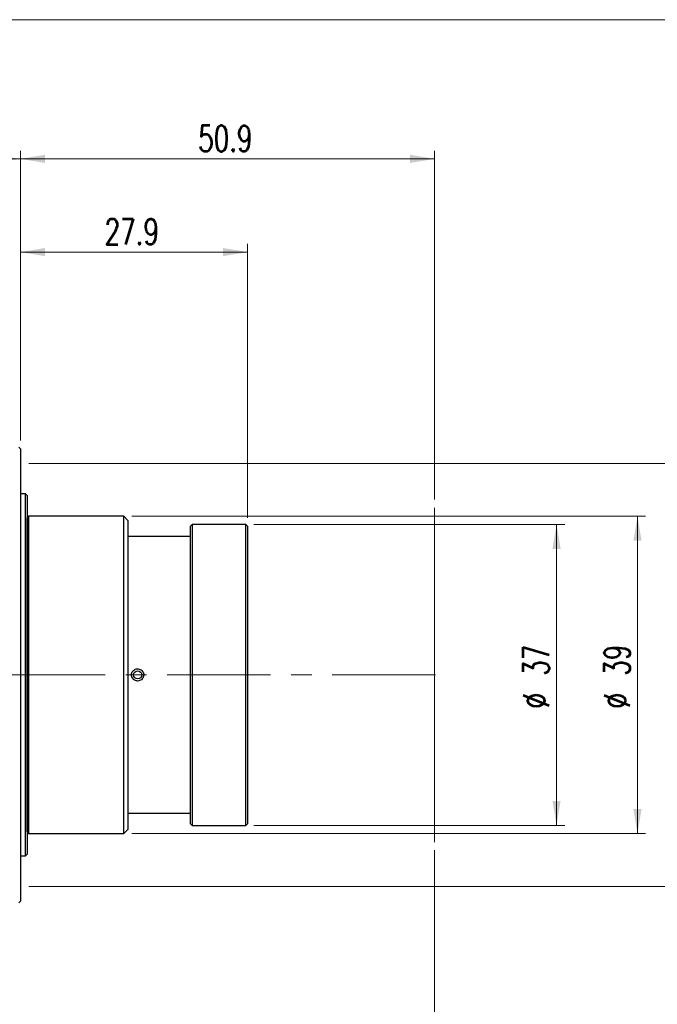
# Model space of a CAD drawing. Header units: millimetres. Extents: x 10 to 288, y 4 to 198.
# Tile 11 of 12: x 143 to 221, y 73 to 194. Entities that reach past the tile are written whole.
import ezdxf

# ---------------------------------------------------------------- set-up
doc = ezdxf.new("R2010")
doc.units = ezdxf.units.MM
doc.linetypes.add('CENTERX2', pattern=[20.32, 12.7, -2.54, 2.54, -2.54])
doc.styles.add('SLDTEXTSTYLE0', font='TXT', dxfattribs={"width": 0.7, "bigfont": 'bigfont'})
doc.styles.get("Standard").update_dxf_attribs({"font": 'txt', "bigfont": 'bigfont'})
doc.dimstyles.new('SLDDIMSTYLE0', dxfattribs={"dimtxt": 3.638021, "dimasz": 3, "dimexe": 0, "dimexo": 0.0625, "dimgap": 0.909505, "dimtad": 3, "dimrnd": 1e-09, "dimzin": 12, "dimdsep": 46, "dimtxsty": 'SLDTEXTSTYLE0', "dimsah": 1, "dimcen": 0.09, "dimadec": 0, "dimazin": 3, "dimtfac": 1, "dimtdec": 3, "dimtofl": 0, "dimtmove": 0, "dimatfit": 3, "dimfxl": 1, "dimfrac": 2, "dimtolj": 1, "dimtzin": 12, "dimarcsym": 0})
doc.dimstyles.new('SLDDIMSTYLE1', dxfattribs={"dimtxt": 3.638021, "dimasz": 3, "dimexe": 0, "dimexo": 0.0625, "dimgap": 0.909505, "dimtad": 3, "dimrnd": 1e-09, "dimzin": 12, "dimdsep": 46, "dimtxsty": 'SLDTEXTSTYLE0', "dimblk2": 'NONE', "dimsah": 1, "dimcen": 0.09, "dimse1": 1, "dimadec": 0, "dimazin": 3, "dimtfac": 1, "dimtdec": 3, "dimtofl": 0, "dimtmove": 0, "dimatfit": 3, "dimfxl": 1, "dimfrac": 2, "dimtolj": 1, "dimtzin": 12, "dimarcsym": 0})
doc.dimstyles.new('SLDDIMSTYLE2', dxfattribs={"dimtxt": 0.18, "dimasz": 1, "dimexe": 0, "dimexo": 0.0625, "dimgap": 0, "dimtad": 0, "dimtih": 1, "dimtoh": 1, "dimdec": 0, "dimrnd": 1e-09, "dimzin": 0, "dimdsep": 46, "dimtxsty": 'Standard', "dimblk1": 'DOT', "dimblk2": 'DOT', "dimsah": 1, "dimcen": 0.09, "dimadec": 0, "dimazin": 0, "dimtfac": 1, "dimtdec": 0, "dimtofl": 0, "dimtmove": 0, "dimatfit": 3, "dimldrblk": 'DOT', "dimfxl": 1, "dimfrac": 2, "dimtolj": 1, "dimtzin": 0, "dimarcsym": 0})

# ---------------------------------------------------------------- blocks, each defined once
blk = doc.blocks.new('_D')
at = {"color": 7, "linetype": 'Continuous', "lineweight": 0}
for p, q in [((142.97, 142.27), (142.97, 177.91)), ((142.97, 176.91), (193.87, 176.91)), ((193.87, 135.02), (193.87, 177.91))]:
    blk.add_line(p, q, dxfattribs=at)
at = {"color": 7, "linetype": 'Continuous', "lineweight": 18}
for points in [[(142.97, 176.91), (145.97, 176.41), (145.97, 177.41)], [(193.87, 176.91), (190.87, 177.41), (190.87, 176.41)]]:
    blk.add_solid(points, dxfattribs=at)
at = {"color": 7, "linetype": 'Continuous', "lineweight": 18, "insert": (164.81, 181), "char_height": 3.175, "attachment_point": 1, "style": 'SLDTEXTSTYLE0'}
blk.add_mtext('50.9', dxfattribs=at)
blk = doc.blocks.new('_D_1')
at = {"color": 7, "linetype": 'Continuous', "lineweight": 0}
for p, q in [((193.87, 91.93), (193.87, 45.56)), ((193.87, 46.56), (11.57, 46.56))]:
    blk.add_line(p, q, dxfattribs=at)
at = {"color": 7, "linetype": 'Continuous', "lineweight": 18}
blk.add_solid([(193.87, 46.56), (190.87, 47.06), (190.87, 46.06)], dxfattribs=at)
at = {"color": 7, "linetype": 'Continuous', "lineweight": 18, "insert": (70.63, 50.65), "char_height": 3.175, "attachment_point": 1, "style": 'SLDTEXTSTYLE0'}
blk.add_mtext('1134.0 [0.05x] ～ 451.6 [0.15x] (O/I)', dxfattribs=at)
blk = doc.blocks.new('_None')
blk = doc.blocks.new('_D_3')
at = {"color": 7, "linetype": 'Continuous', "lineweight": 0}
for p, q in [((143.97, 139.47), (229.87, 139.47)), ((228.87, 139.47), (228.87, 87.47)), ((143.97, 87.47), (229.87, 87.47))]:
    blk.add_line(p, q, dxfattribs=at)
at = {"color": 7, "linetype": 'Continuous', "lineweight": 18}
for points in [[(228.87, 139.47), (228.37, 136.47), (229.37, 136.47)], [(228.87, 87.47), (229.37, 90.47), (228.37, 90.47)]]:
    blk.add_solid(points, dxfattribs=at)
at = {"color": 7, "linetype": 'Continuous', "lineweight": 18, "attachment_point": 1, "rotation": 90, "style": 'SLDTEXTSTYLE0'}
for s, insert, char_height in [('P=0.75', (224.77, 111.64), 3.175), ('52', (224.77, 106.32), 3.175), ('M', (224.77, 103.18), 3.17)]:
    blk.add_mtext(s, dxfattribs=dict(at, insert=insert, char_height=char_height))
blk = doc.blocks.new('_D_4')
at = {"color": 7, "linetype": 'Continuous', "lineweight": 0}
for p, q in [((171.67, 131.97), (209.87, 131.97)), ((208.87, 131.97), (208.87, 94.97)), ((171.67, 94.97), (209.87, 94.97))]:
    blk.add_line(p, q, dxfattribs=at)
at = {"color": 7, "linetype": 'Continuous', "lineweight": 18}
for points in [[(208.87, 131.97), (208.37, 128.97), (209.37, 128.97)], [(208.87, 94.97), (209.37, 97.97), (208.37, 97.97)]]:
    blk.add_solid(points, dxfattribs=at)
at = {"color": 7, "linetype": 'Continuous', "lineweight": 18, "char_height": 3.175, "attachment_point": 1, "rotation": 90, "style": 'SLDTEXTSTYLE0'}
for s, insert in [('37', (204.77, 113.37)), ('%%c', (204.77, 109.35))]:
    blk.add_mtext(s, dxfattribs=dict(at, insert=insert))
blk = doc.blocks.new('_D_5')
at = {"color": 7, "linetype": 'Continuous', "lineweight": 0}
for p, q in [((156.67, 132.97), (219.82, 132.97)), ((218.82, 132.97), (218.82, 93.97)), ((156.67, 93.97), (219.82, 93.97))]:
    blk.add_line(p, q, dxfattribs=at)
at = {"color": 7, "linetype": 'Continuous', "lineweight": 18}
for points in [[(218.82, 132.97), (218.32, 129.97), (219.32, 129.97)], [(218.82, 93.97), (219.32, 96.97), (218.32, 96.97)]]:
    blk.add_solid(points, dxfattribs=at)
at = {"color": 7, "linetype": 'Continuous', "lineweight": 18, "char_height": 3.175, "attachment_point": 1, "rotation": 90, "style": 'SLDTEXTSTYLE0'}
for s, insert in [('39', (214.72, 113.37)), ('%%c', (214.72, 109.35))]:
    blk.add_mtext(s, dxfattribs=dict(at, insert=insert))
blk = doc.blocks.new('_D_6')
at = {"color": 7, "linetype": 'Continuous', "lineweight": 0}
for p, q in [((142.97, 142.27), (142.97, 166.45)), ((170.87, 132.77), (170.87, 166.45)), ((142.97, 165.45), (170.87, 165.45))]:
    blk.add_line(p, q, dxfattribs=at)
at = {"color": 7, "linetype": 'Continuous', "lineweight": 18}
for points in [[(142.97, 165.45), (145.97, 164.95), (145.97, 165.95)], [(170.87, 165.45), (167.87, 165.95), (167.87, 164.95)]]:
    blk.add_solid(points, dxfattribs=at)
at = {"color": 7, "linetype": 'Continuous', "lineweight": 18, "insert": (153.31, 169.55), "char_height": 3.175, "attachment_point": 1, "style": 'SLDTEXTSTYLE0'}
blk.add_mtext('27.9', dxfattribs=at)
blk = doc.blocks.new('_D_7')
at = {"color": 7, "linetype": 'Continuous', "lineweight": 0}
for p, q in [((76.57, 146.77), (76.57, 177.91)), ((76.57, 176.91), (142.97, 176.91)), ((142.97, 142.27), (142.97, 177.91))]:
    blk.add_line(p, q, dxfattribs=at)
at = {"color": 7, "linetype": 'Continuous', "lineweight": 18}
for points in [[(76.57, 176.91), (79.57, 176.41), (79.57, 177.41)], [(142.97, 176.91), (139.97, 177.41), (139.97, 176.41)]]:
    blk.add_solid(points, dxfattribs=at)
at = {"color": 7, "linetype": 'Continuous', "lineweight": 18, "insert": (106.16, 181), "char_height": 3.175, "attachment_point": 1, "style": 'SLDTEXTSTYLE0'}
blk.add_mtext('66.4', dxfattribs=at)
blk = doc.blocks.new('_Dot')
at = {"color": 0, "linetype": 'ByBlock', "lineweight": -2}
blk.add_line((-0.5, 0), (-1, 0), dxfattribs=at)
at = {"color": 0, "linetype": 'ByBlock', "const_width": 0.5}
blk.add_lwpolyline([(-0.25, 0, 1), (0.25, 0, 1)], format="xyb", close=True, dxfattribs=at)

msp = doc.modelspace()

# ---------------------------------------------------------------- linework, layer by layer
at = {"color": 7, "linetype": 'Continuous', "lineweight": 18}
for p, q in [((287.014, 194.015), (10, 194)), ((193.865, 134.02), (193.865, 92.928))]:
    msp.add_line(p, q, dxfattribs=at)
at = {"color": 7, "linetype": 'Continuous', "lineweight": 25}
for p, q in [((142.965, 141.274), (142.765, 141.474)), ((142.965, 141.274), (142.965, 85.674)), ((143.565, 135.724), (142.965, 135.724)), ((143.765, 135.524), (143.565, 135.724)), ((143.565, 91.224), (143.565, 135.724)), ((143.765, 135.524), (143.765, 91.424)), ((143.967, 132.974), (143.767, 132.774)), ((143.767, 94.174), (143.767, 132.774)), ((155.667, 132.974), (143.967, 132.974)), ((143.967, 132.974), (143.967, 93.974)), ((156.167, 132.474), (155.667, 132.974)), ((155.667, 93.974), (155.667, 132.974)), ((156.167, 132.474), (156.167, 94.474)), ((164.07, 131.974), (163.87, 131.774)), ((170.67, 131.974), (164.07, 131.974)), ((164.07, 131.974), (164.07, 94.974)), ((170.87, 131.774), (170.67, 131.974)), ((170.67, 94.974), (170.67, 131.974)), ((143.767, 131.724), (143.765, 131.724)), ((163.87, 95.174), (163.87, 131.774)), ((170.87, 131.774), (170.87, 95.174)), ((163.867, 130.474), (156.167, 130.474)), ((163.87, 130.477), (163.867, 130.474)), ((163.867, 96.474), (163.867, 130.474)), ((157.866, 113.443), (157.866, 113.506)), ((156.167, 96.474), (163.867, 96.474)), ((163.867, 96.474), (163.87, 96.472)), ((143.765, 95.224), (143.767, 95.224)), ((155.667, 93.974), (156.167, 94.474)), ((163.87, 95.174), (164.07, 94.974)), ((164.07, 94.974), (170.67, 94.974)), ((170.67, 94.974), (170.87, 95.174)), ((143.767, 94.174), (143.967, 93.974)), ((143.967, 93.974), (155.667, 93.974)), ((142.965, 91.224), (143.565, 91.224)), ((143.565, 91.224), (143.765, 91.424)), ((142.765, 85.474), (142.965, 85.674))]:
    msp.add_line(p, q, dxfattribs=at)
at = {"color": 7, "linetype": 'CENTERX2', "lineweight": 18}
msp.add_line((194.003, 113.474), (74.565, 113.474), dxfattribs=at)
at = {"color": 7, "linetype": 'Continuous', "lineweight": 25}
msp.add_circle((157.367, 113.474), 0.5, dxfattribs=at)
msp.add_open_spline([(157.367, 112.724), (157.452, 112.733), (157.62, 112.749), (157.845, 112.878), (158.015, 113.069), (158.113, 113.306), (158.127, 113.562), (158.055, 113.809), (157.906, 114.017), (157.696, 114.165), (157.449, 114.234), (157.193, 114.218), (156.956, 114.119), (156.766, 113.946), (156.644, 113.721), (156.603, 113.467), (156.649, 113.215), (156.775, 112.991), (156.968, 112.824), (157.177, 112.736), (157.314, 112.728), (157.367, 112.724)], degree=3, knots=[0, 0, 0, 0, 0.0536531, 0.107305, 0.1609897, 0.2146958, 0.2683662, 0.3219996, 0.3756524, 0.4293506, 0.4830497, 0.5367034, 0.5903365, 0.6440058, 0.6977116, 0.7513974, 0.8050377, 0.8586783, 0.9123641, 0.96607, 1, 1, 1, 1], dxfattribs=at)

# ---------------------------------------------------------------- dimensions: what is measured, and where the dimension line sits
at = {"color": 7, "linetype": 'Continuous', "lineweight": 18}
for base, p1, p2, picture, middle in [((142.965, 176.911), (76.565, 145.774), (142.965, 141.274), '_D_7', (109.765, 176.911)), ((193.865, 176.911), (142.965, 141.274), (193.865, 134.02), '_D', (168.415, 176.911)), ((170.8699, 165.4535), (142.9655, 141.2743), (170.8699, 131.7743), '_D_6', (156.9177, 165.4535))]:
    dim = msp.add_linear_dim(base=base, p1=p1, p2=p2, dimstyle='SLDDIMSTYLE0', dxfattribs=at)
    dim.commit()
    dim.dimension.update_dxf_attribs({"geometry": picture, "text_midpoint": middle, "dimtype": 160})
for base, p1, p2, text, picture, middle in [((228.865, 87.474), (142.965, 139.474), (142.965, 87.474), 'M<> P=0.75', '_D_3', (228.865, 113.474)), ((218.815, 93.974), (155.667, 132.974), (155.667, 93.974), '%%c<>', '_D_5', (218.815, 113.474)), ((208.865, 94.974), (170.67, 131.974), (170.67, 94.974), '%%c<>', '_D_4', (208.865, 113.474))]:
    dim = msp.add_linear_dim(base=base, p1=p1, p2=p2, angle=90, text=text, dimstyle='SLDDIMSTYLE0', dxfattribs=at)
    dim.commit()
    dim.dimension.update_dxf_attribs({"geometry": picture, "text_midpoint": middle, "dimtype": 160})
dim = msp.add_linear_dim(base=(193.865, 46.558), p1=(11.565, 98.836), p2=(193.865, 92.928), text='1134.0 [0.05x] ～ 451.6 [0.15x] (O/I)', dimstyle='SLDDIMSTYLE1', dxfattribs=at)
dim.commit()
dim.dimension.update_dxf_attribs({"geometry": '_D_1', "text_midpoint": (102.715, 46.558), "dimtype": 160})

# ---------------------------------------------------------------- leaders
at = {"color": 7, "linetype": 'Continuous', "lineweight": 0}
msp.add_leader([(131.822, 80.876), (144.976, 58.029)], dimstyle='SLDDIMSTYLE2', dxfattribs=at)

doc.saveas('drawing.dxf')
